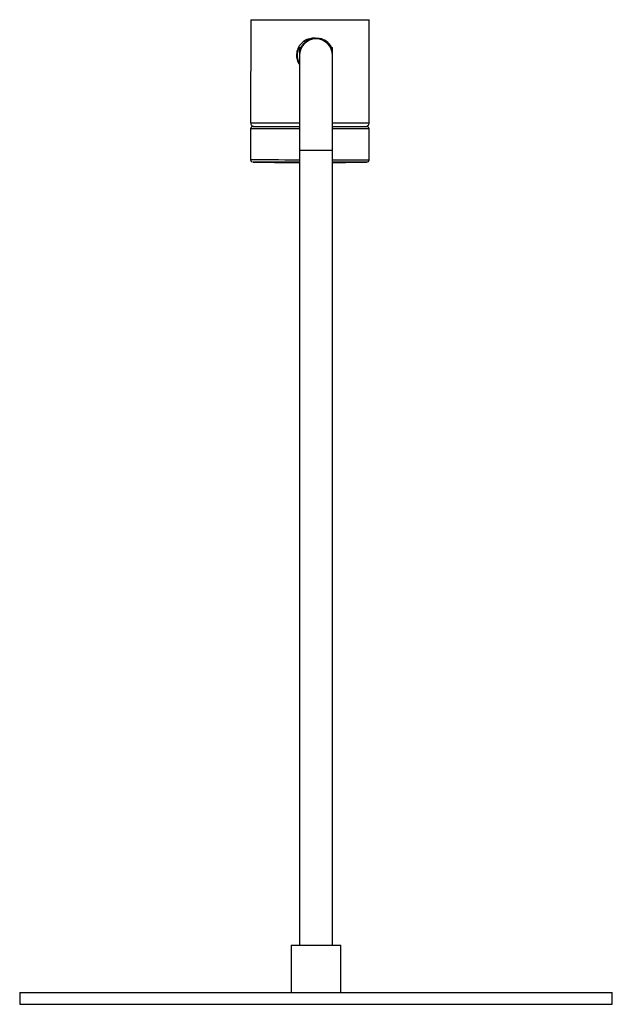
# Paper-space layout '_Izquierda' of a CAD drawing. Header units: millimetres. Extents: x 377 to 627, y -263 to 152.
import ezdxf

# ---------------------------------------------------------------- set-up
doc = ezdxf.new("R2010")
doc.units = ezdxf.units.MM

psp = doc.layouts.new('_Izquierda')

# ---------------------------------------------------------------- linework, layer by layer
at = {"color": 7, "linetype": 'Continuous', "lineweight": 25}
for p, q in [((474.45, 151.85), (474.41, 108.35)), ((524.41, 108.32), (524.45, 151.82)), ((499.5, 143.99), (499.5, 143.64)), ((499.5, 143.99), (500.96, 143.99)), ((501.84, 144.08), (501.09, 144.08)), ((503.32, 143.99), (504.5, 143.99)), ((504.5, 143.69), (504.5, 143.99)), ((495, 140.19), (495, -238.26)), ((495, 140.19), (495.91, 140.19)), ((495.12, 140.29), (495.79, 140.29)), ((508.09, 140.19), (509, 140.19)), ((509, -238.26), (509, 140.19)), ((474.41, 105.85), (474.4, 92.85)), ((524.4, 92.82), (524.41, 105.82)), ((484.4, 91.85), (484.4, 91.65)), ((484.43, 91.85), (484.4, 91.85)), ((514.4, 91.62), (514.4, 91.82)), ((491.5, -238.26), (491.5, -258.26)), ((491.5, -238.26), (512.5, -238.26)), ((512.5, -258.26), (512.5, -238.26)), ((377, -258.26), (377, -263.26)), ((377, -258.26), (627, -258.26)), ((627, -263.26), (627, -258.26)), ((377, -263.26), (627, -263.26))]:
    psp.add_line(p, q, dxfattribs=at)
at = {"color": 8, "linetype": 'Continuous', "lineweight": 25}
for p, q in [((474.47, 105.85), (474.41, 105.85)), ((509, 96.74), (495, 96.74)), ((474.4, 92.85), (474.46, 92.85))]:
    psp.add_line(p, q, dxfattribs=at)
at = {"color": 7, "linetype": 'Continuous', "lineweight": 25, "flags": 128}
for points in [[(474.45, 151.85), (474.45, 151.85), (474.64, 151.85), (475.19, 151.85), (476.07, 151.85), (477.28, 151.85), (478.81, 151.85), (480.62, 151.85), (482.7, 151.85), (485.01, 151.85), (487.53, 151.84), (490.21, 151.84), (493.02, 151.84), (495.93, 151.84), (498.88, 151.84), (501.84, 151.83), (504.77, 151.83), (507.62, 151.83), (510.35, 151.83), (512.94, 151.83), (515.33, 151.82), (517.5, 151.82), (519.42, 151.82), (521.06, 151.82), (522.39, 151.82), (523.41, 151.82), (524.08, 151.82), (524.41, 151.82), (524.45, 151.82)], [(475.47, 106.85), (475.84, 106.85), (476.58, 106.85), (477.66, 106.85), (479.07, 106.85), (480.78, 106.85), (482.78, 106.85), (485.04, 106.85), (487.51, 106.84), (490.16, 106.84), (492.95, 106.84), (495, 106.84)], [(509, 106.83), (510.21, 106.83), (512.76, 106.83), (515.11, 106.82), (517.22, 106.82), (519.06, 106.82), (520.61, 106.82), (521.83, 106.82), (522.71, 106.82), (523.24, 106.82), (523.41, 106.82)], [(475.45, 91.85), (475.44, 91.85), (475.79, 91.85), (476.5, 91.85), (477.55, 91.85), (478.94, 91.85), (480.63, 91.85), (482.62, 91.85), (484.4, 91.85)], [(495, 91.84), (492.94, 91.84), (490.15, 91.84), (487.5, 91.84), (485.03, 91.85), (482.77, 91.85), (480.77, 91.85), (479.05, 91.85), (477.64, 91.85), (476.56, 91.85), (475.83, 91.85), (475.45, 91.85)], [(495, 91.84), (493.12, 91.84), (491.12, 91.84), (489.3, 91.84), (487.73, 91.84), (486.43, 91.84), (485.43, 91.85), (484.76, 91.85), (484.43, 91.85)], [(484.43, 91.65), (484.46, 91.65), (484.83, 91.65), (485.55, 91.64), (486.59, 91.64), (487.93, 91.64), (489.54, 91.64), (491.38, 91.64), (493.41, 91.64), (495, 91.64)], [(495, 91.64), (493.12, 91.64), (491.12, 91.64), (489.3, 91.64), (487.73, 91.64), (486.43, 91.64), (485.43, 91.65), (484.76, 91.65), (484.43, 91.65)], [(514.4, 91.82), (514.93, 91.82), (517.06, 91.82), (518.93, 91.82), (520.49, 91.82), (521.74, 91.82), (522.65, 91.82), (523.21, 91.82), (523.4, 91.82), (523.23, 91.82), (522.7, 91.82), (521.82, 91.82), (520.6, 91.82), (519.05, 91.82), (517.21, 91.82), (515.1, 91.82), (512.75, 91.83), (510.2, 91.83), (509, 91.83)], [(514.4, 91.82), (514.4, 91.82), (514.2, 91.82), (513.65, 91.82), (512.77, 91.82), (511.58, 91.83), (510.1, 91.83), (509, 91.83)], [(509, 91.63), (510.32, 91.63), (511.76, 91.62), (512.91, 91.62), (513.75, 91.62), (514.25, 91.62), (514.4, 91.62), (514.2, 91.62), (513.65, 91.62), (512.77, 91.62), (511.58, 91.63), (510.1, 91.63), (509, 91.63)]]:
    psp.add_lwpolyline(points, dxfattribs=at)
at = {"color": 8, "linetype": 'Continuous', "lineweight": 25, "flags": 128}
for points in [[(474.41, 108.35), (474.41, 108.35), (474.61, 108.35), (475.15, 108.35), (476.04, 108.35), (477.25, 108.35), (478.78, 108.35), (480.59, 108.35), (482.67, 108.35), (484.98, 108.35), (487.5, 108.34), (490.18, 108.34), (492.99, 108.34), (495, 108.34)], [(509, 108.33), (510.32, 108.33), (512.9, 108.33), (515.3, 108.32), (517.47, 108.32), (519.39, 108.32), (521.03, 108.32), (522.36, 108.32), (523.37, 108.32), (524.05, 108.32), (524.38, 108.32), (524.41, 108.32)], [(495, 105.84), (494.43, 105.84), (491.57, 105.84), (488.82, 105.84), (486.21, 105.85), (483.79, 105.85), (481.59, 105.85), (479.65, 105.85), (477.97, 105.85), (476.6, 105.85), (475.55, 105.85), (474.84, 105.85), (474.47, 105.85)], [(524.41, 105.82), (524.26, 105.82), (523.75, 105.82), (522.91, 105.82), (521.73, 105.82), (520.24, 105.82), (518.46, 105.82), (516.41, 105.82), (514.13, 105.82), (511.63, 105.83), (509, 105.83)], [(474.46, 92.85), (474.83, 92.85), (475.54, 92.85), (476.59, 92.85), (477.96, 92.85), (479.64, 92.85), (481.58, 92.85), (483.78, 92.85), (486.2, 92.85), (488.81, 92.84), (491.56, 92.84), (494.42, 92.84), (495, 92.84)], [(509, 92.83), (511.62, 92.83), (514.12, 92.82), (516.4, 92.82), (518.45, 92.82), (520.23, 92.82), (521.72, 92.82), (522.9, 92.82), (523.74, 92.82), (524.25, 92.82), (524.4, 92.82)]]:
    psp.add_lwpolyline(points, dxfattribs=at)
at = {"color": 7, "linetype": 'Continuous', "lineweight": 25}
for centre, radius, start, end in [((502, 136.74), 7, 360, 180), ((502.15, 136.85), 7.23, 99.2024, 151.6293), ((502.14, 136.85), 7.23, 28.3707, 80.7976)]:
    psp.add_arc(centre, radius, start, end, dxfattribs=at)
for points, knots in [([(499.33, 143.77), (498.93, 143.69), (497.74, 143.43), (496.04, 142.22), (494.52, 140.31), (493.72, 137.93), (493.81, 135.52), (494.29, 133.8), (494.88, 133.11), (494.96, 133)], [0, 0, 0, 0, 0.090929, 0.264342, 0.444011, 0.625116, 0.799863, 0.970516, 1, 1, 1, 1]), ([(500.99, 143.99), (500.75, 143.95), (500.25, 143.85), (499.75, 143.7), (499.5, 143.63), (499.52, 143.65), (499.53, 143.65)], [0, 0, 0, 0, 0.296124, 0.592181, 0.886418, 1, 1, 1, 1]), ([(501.08, 144), (500.85, 144.05), (500.54, 144.11), (500.24, 144.01), (500.16, 143.99)], [0, 0, 0, 0, 0.734943, 1, 1, 1, 1]), ([(500.74, 143.99), (500.84, 144.01), (501.16, 144.07), (501.56, 144.08), (501.84, 144.08)], [0, 0, 0, 0, 0.308494, 1, 1, 1, 1]), ([(500.99, 143.99), (501.18, 144.02), (501.37, 144.04), (501.76, 144.07), (501.97, 144.08), (502.36, 144.08), (502.56, 144.07), (502.95, 144.04), (503.13, 144.02), (503.3, 143.99)], [0, 0, 0, 0, 0.25, 0.25, 0.5, 0.5, 0.75, 0.75, 1, 1, 1, 1]), ([(495, 133.69), (494.81, 134.05), (494.38, 134.9), (494.11, 136.53), (494.26, 138.23), (494.64, 139.38), (494.93, 139.92), (495, 140.05)], [0, 0, 0, 0, 0.1959886, 0.462748, 0.6989119, 0.9264164, 1, 1, 1, 1]), ([(496.13, 140.29), (496.06, 140.29), (495.84, 140.29), (495.81, 140.29), (495.79, 140.29)], [0, 0, 0, 0, 0.303901, 1, 1, 1, 1]), ([(508.51, 140.29), (508.51, 140.29), (508.54, 140.29), (508.47, 140.29), (508.1, 140.29), (507.97, 140.29)], [0, 0, 0, 0, 0.058894, 0.681578, 1, 1, 1, 1]), ([(474.44, 108.35), (474.44, 108.24), (474.43, 107.96), (474.61, 107.57), (474.87, 107.26), (475.14, 107.06), (475.39, 106.94), (475.55, 106.89), (475.64, 106.88), (475.64, 106.88)], [0, 0, 0, 0, 0.169726, 0.400803, 0.589496, 0.749047, 0.881669, 0.986438, 1, 1, 1, 1]), ([(522.86, 106.82), (522.86, 106.82), (522.86, 106.82), (522.93, 106.82), (522.95, 106.82), (522.97, 106.82), (523.04, 106.82), (523.24, 106.84), (523.56, 106.94), (523.95, 107.2), (524.26, 107.6), (524.42, 108.01), (524.4, 108.25), (524.39, 108.32)], [0, 0, 0, 0, 0.373634, 0.388, 0.39441, 0.400401, 0.413848, 0.449404, 0.555874, 0.674297, 0.80893, 0.947696, 1, 1, 1, 1]), ([(475.46, 106.85), (475.45, 106.85), (475.43, 106.85), (475.4, 106.85), (475.39, 106.85), (475.37, 106.85), (475.3, 106.85), (475.17, 106.83), (474.96, 106.76), (474.7, 106.59), (474.5, 106.3), (474.4, 106.02), (474.42, 105.87), (474.43, 105.84)], [0, 0, 0, 0, 0.465352, 0.491148, 0.498082, 0.504019, 0.513749, 0.562646, 0.635021, 0.726306, 0.853427, 0.968758, 1, 1, 1, 1]), ([(524.41, 105.78), (524.41, 105.79), (524.43, 105.93), (524.36, 106.17), (524.22, 106.43), (524.04, 106.61), (523.86, 106.72), (523.72, 106.77), (523.65, 106.79), (523.62, 106.79)], [0, 0, 0, 0, 0.022373, 0.292719, 0.504145, 0.680407, 0.829079, 0.950663, 1, 1, 1, 1]), ([(474.42, 92.85), (474.42, 92.74), (474.43, 92.54), (474.57, 92.28), (474.75, 92.09), (474.92, 91.97), (475.07, 91.9), (475.16, 91.88), (475.19, 91.88)], [0, 0, 0, 0, 0.230015, 0.456037, 0.642418, 0.79998, 0.929812, 1, 1, 1, 1]), ([(523.61, 91.84), (523.7, 91.87), (523.9, 91.92), (524.16, 92.13), (524.36, 92.45), (524.39, 92.69), (524.4, 92.81)], [0, 0, 0, 0, 0.200674, 0.453489, 0.733559, 1, 1, 1, 1])]:
    psp.add_open_spline(points, degree=3, knots=knots, dxfattribs=at)

doc.saveas('drawing.dxf')
